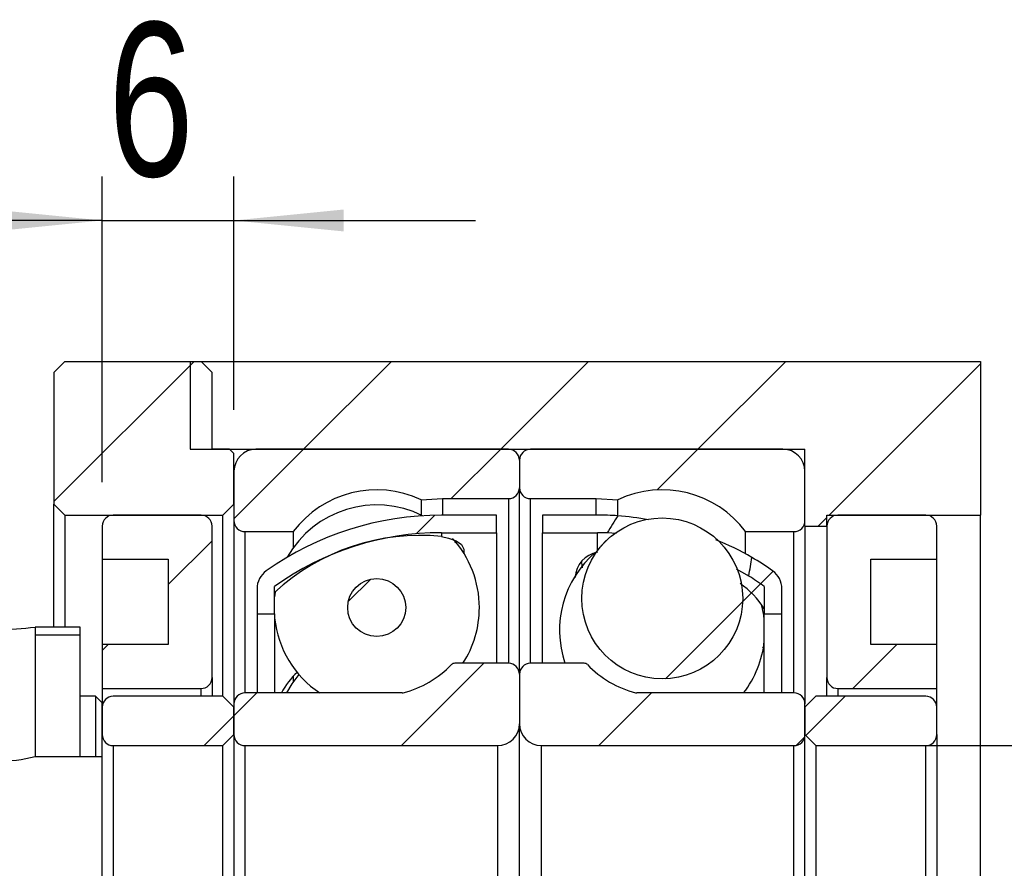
# Model space of a CAD drawing. Header units: millimetres. Extents: x 25 to 275, y 7 to 201.
# Tile 6 of 8: x 234 to 256, y 51 to 71. Entities that reach past the tile are written whole.
import ezdxf

# ---------------------------------------------------------------- set-up
doc = ezdxf.new("R2010")
doc.units = ezdxf.units.MM
doc.layers.add('FORMAT', color=7, linetype='Continuous')
doc.styles.add('SLDTEXTSTYLE0', font='TXT', dxfattribs={"width": 0.75})
doc.dimstyles.new('SLDDIMSTYLE3', dxfattribs={"dimtxt": 3.5, "dimasz": 2.5, "dimexe": 0, "dimexo": 0.0625, "dimgap": 0.875, "dimtad": 1, "dimlfac": 2, "dimrnd": 1e-09, "dimzin": 12, "dimdsep": 46, "dimtxsty": 'SLDTEXTSTYLE0', "dimsah": 1, "dimcen": 0.09, "dimadec": 0, "dimazin": 3, "dimtfac": 1, "dimtofl": 0, "dimtmove": 0, "dimatfit": 3, "dimfxl": 0, "dimfrac": 2, "dimtolj": 1, "dimtzin": 12, "dimarcsym": 0})
doc.dimstyles.new('SLDDIMSTYLE5', dxfattribs={"dimtxt": 3.5, "dimasz": 2.5, "dimexe": 0, "dimexo": 0.0625, "dimgap": 0.875, "dimtad": 1, "dimlfac": 2, "dimrnd": 1e-09, "dimzin": 12, "dimdsep": 46, "dimtxsty": 'SLDTEXTSTYLE0', "dimsah": 1, "dimcen": 0.09, "dimadec": 0, "dimazin": 3, "dimtfac": 1, "dimtmove": 0, "dimatfit": 0, "dimfxl": 0, "dimfrac": 2, "dimtolj": 1, "dimtzin": 12, "dimarcsym": 0})
doc.dimstyles.new('SLDDIMSTYLE6', dxfattribs={"dimtxt": 3.5, "dimasz": 2.5, "dimexe": 0, "dimexo": 0.0625, "dimgap": 0.875, "dimtad": 1, "dimlfac": 2, "dimrnd": 1e-09, "dimzin": 12, "dimdsep": 46, "dimtxsty": 'SLDTEXTSTYLE0', "dimsah": 1, "dimcen": 0.09, "dimadec": 0, "dimazin": 3, "dimtol": 1, "dimtp": 0.02, "dimtm": 0.02, "dimtfac": 1, "dimtmove": 0, "dimatfit": 0, "dimfxl": 0, "dimfrac": 2, "dimtolj": 1, "dimarcsym": 0})

# ---------------------------------------------------------------- blocks, each defined once
blk = doc.blocks.new('_D_12')
at = {"layer": 'FORMAT', "color": 7}
for p, q in [((262.632, 54.01), (262.632, 65.666)), ((252.532, 54.01), (263.632, 54.01)), ((262.632, 54.01), (262.632, 46.51)), ((252.532, 46.51), (263.632, 46.51))]:
    blk.add_line(p, q, dxfattribs=at)
for points in [[(262.632, 54.01), (262.382, 51.51), (262.882, 51.51)], [(262.632, 46.51), (262.882, 49.01), (262.382, 49.01)]]:
    blk.add_solid(points, dxfattribs=at)
at = {"layer": 'FORMAT', "color": 7, "char_height": 3.5, "attachment_point": 1, "rotation": 90, "style": 'SLDTEXTSTYLE0'}
for s, insert in [('15', (258.067, 60.494)), ('%%c', (258.12, 55.216))]:
    blk.add_mtext(s, dxfattribs=dict(at, insert=insert))
blk = doc.blocks.new('_D_13')
at = {"layer": 'FORMAT', "color": 7}
for p, q in [((273.862, 50.26), (273.862, 55.76)), ((258.142, 50.26), (274.862, 50.26)), ((273.862, 50.26), (273.862, 35.26)), ((256.782, 35.26), (274.862, 35.26)), ((273.862, 35.26), (273.862, 29.76))]:
    blk.add_line(p, q, dxfattribs=at)
for points in [[(273.862, 50.26), (274.112, 52.76), (273.612, 52.76)], [(273.862, 35.26), (273.612, 32.76), (274.112, 32.76)]]:
    blk.add_solid(points, dxfattribs=at)
at = {"layer": 'FORMAT', "color": 7, "char_height": 3.5, "attachment_point": 1, "rotation": 90, "style": 'SLDTEXTSTYLE0'}
for s, insert in [('±0.02', (269.35, 41.855)), ('30', (269.35, 35.37))]:
    blk.add_mtext(s, dxfattribs=dict(at, insert=insert))
blk = doc.blocks.new('_D_17')
at = {"layer": 'FORMAT', "color": 7}
for p, q in [((235.782, 60.01), (235.782, 66.971)), ((238.782, 61.66), (238.782, 66.971)), ((235.782, 65.971), (230.282, 65.971)), ((235.782, 65.971), (238.782, 65.971)), ((238.782, 65.971), (244.282, 65.971))]:
    blk.add_line(p, q, dxfattribs=at)
for points in [[(235.782, 65.971), (233.282, 66.221), (233.282, 65.721)], [(238.782, 65.971), (241.282, 65.721), (241.282, 66.221)]]:
    blk.add_solid(points, dxfattribs=at)
at = {"layer": 'FORMAT', "color": 7, "insert": (235.916, 70.482), "char_height": 3.5, "attachment_point": 1, "style": 'SLDTEXTSTYLE0'}
blk.add_mtext('6', dxfattribs=at)

msp = doc.modelspace()

# ---------------------------------------------------------------- hatches: boundary and pattern name
at = {"layer": 'FORMAT', "linetype": 'Continuous', "lineweight": 18}
h = msp.add_hatch(dxfattribs=at)
h.set_pattern_fill('ANSI31', color=256, style=0)
h.paths.add_polyline_path([(234.93152647, 62.75974621), (234.68152647, 62.50974621), (234.68152647, 59.50974621), (234.93152647, 59.25974621), (238.53152647, 59.25974621), (238.78152647, 59.50974621), (238.78152647, 60.65974621), (238.68152647, 60.75974621), (238.28152647, 60.75974621), (238.28152647, 62.50974621), (238.03152647, 62.75974621)], flags=0)
h = msp.add_hatch(dxfattribs=at)
h.set_pattern_fill('ANSI31', color=256, style=0)
h.paths.add_polyline_path([(255.78152647, 62.75974621), (237.78152647, 62.75974621), (237.78152647, 60.75974621), (251.78152647, 60.75974621), (251.78152647, 59.00974621), (252.28152647, 59.00974621), (252.28152647, 59.25974621), (255.78152647, 59.25974621)], flags=0)
h = msp.add_hatch(dxfattribs=at)
h.set_pattern_fill('ANSI31', color=256, style=0)
edge = h.paths.add_edge_path(flags=0)
edge.add_line((245.28152647, 59.88474621), (245.28152647, 60.50974621))
edge.add_arc((245.03152647, 60.50974621), 0.25, 0, 90)
edge.add_line((245.03152647, 60.75974621), (239.28152647, 60.75974621))
edge.add_arc((239.28152647, 60.25974621), 0.5, 90, 180)
edge.add_line((238.78152647, 60.25974621), (238.78152647, 59.13474621))
edge.add_arc((239.03152647, 59.13474621), 0.25, 180, 270)
edge.add_line((239.03152647, 58.88474621), (240.13152647, 58.88474621))
edge.add_arc((242.03152647, 57.45974621), 2.375, 64.821429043, 143.130102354, ccw=False)
edge.add_line((243.04194849, 59.60908852), (243.53152647, 59.63474621))
edge.add_line((243.53152647, 59.63474621), (245.03152647, 59.63474621))
edge.add_arc((245.03152647, 59.88474621), 0.25, 270, 360)
h = msp.add_hatch(dxfattribs=at)
h.set_pattern_fill('ANSI31', color=256, style=0)
edge = h.paths.add_edge_path(flags=0)
edge.add_line((251.28152647, 60.75974621), (245.53152647, 60.75974621))
edge.add_arc((245.53152647, 60.50974621), 0.25, 90, 180)
edge.add_line((245.28152647, 60.50974621), (245.28152647, 59.88474621))
edge.add_arc((245.53152647, 59.88474621), 0.25, 180, 270)
edge.add_line((245.53152647, 59.63474621), (247.03152647, 59.63474621))
edge.add_line((247.03152647, 59.63474621), (247.52110445, 59.60908852))
edge.add_arc((248.53152647, 57.45974621), 2.375, 36.869897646, 115.178570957, ccw=False)
edge.add_line((250.43152647, 58.88474621), (251.53152647, 58.88474621))
edge.add_arc((251.53152647, 59.13474621), 0.25, 270, 360)
edge.add_line((251.78152647, 59.13474621), (251.78152647, 60.25974621))
edge.add_arc((251.28152647, 60.25974621), 0.5, 0, 90)
h = msp.add_hatch(dxfattribs=at)
h.set_pattern_fill('ANSI31', color=256, style=0)
edge = h.paths.add_edge_path(flags=0)
edge.add_line((235.78152647, 58.25974621), (237.28152647, 58.25974621))
edge.add_line((237.28152647, 58.25974621), (237.28152647, 56.30974621))
edge.add_line((237.28152647, 56.30974621), (235.78152647, 56.30974621))
edge.add_line((235.78152647, 56.30974621), (235.78152647, 55.30974621))
edge.add_line((235.78152647, 55.30974621), (238.03152647, 55.30974621))
edge.add_arc((238.03152647, 55.55974621), 0.25, 270, 360)
edge.add_line((238.28152647, 55.55974621), (238.28152647, 59.00974621))
edge.add_arc((238.03152647, 59.00974621), 0.25, 0, 90)
edge.add_line((238.03152647, 59.25974621), (236.03152647, 59.25974621))
edge.add_arc((236.03152647, 59.00974621), 0.25, 90, 180)
edge.add_line((235.78152647, 59.00974621), (235.78152647, 58.25974621))
h = msp.add_hatch(dxfattribs=at)
h.set_pattern_fill('ANSI31', color=256, style=0)
edge = h.paths.add_edge_path(flags=0)
edge.add_arc((243.50652647, 52.35336866), 6.50637755, 90, 125.735364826, ccw=False)
edge.add_line((243.50652647, 58.85974621), (244.75652647, 58.85974621))
edge.add_line((244.75652647, 58.85974621), (244.75652647, 59.25974621))
edge.add_line((244.75652647, 59.25974621), (243.50652647, 59.25974621))
edge.add_arc((243.50652647, 52.35336866), 6.90637755, 90, 125.278369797)
edge.add_arc((239.80652647, 57.58325139), 0.5, 125.278369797, 180)
edge.add_line((239.30652647, 57.58325139), (239.30652647, 57.00974621))
edge.add_line((239.30652647, 57.00974621), (239.70652647, 57.00974621))
edge.add_line((239.70652647, 57.00974621), (239.70652647, 57.63474621))
h = msp.add_hatch(dxfattribs=at)
h.set_pattern_fill('ANSI31', color=256, style=0)
edge = h.paths.add_edge_path(flags=0)
edge.add_line((245.80652647, 59.25974621), (245.80652647, 58.85974621))
edge.add_line((245.80652647, 58.85974621), (247.05652647, 58.85974621))
edge.add_arc((247.05652647, 52.35336866), 6.50637755, 88.022817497, 90, ccw=False)
edge.add_ellipse((245.82086255, 50.25974621), major_axis=(4.44413534, 11.64572763), ratio=0.18752682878, start_angle=43.782392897, end_angle=46.680055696, ccw=False)
edge.add_arc((247.05652647, 52.35336866), 6.90637755, 86.16598415, 90)
edge.add_line((247.05652647, 59.25974621), (245.80652647, 59.25974621))
h = msp.add_hatch(dxfattribs=at)
h.set_pattern_fill('ANSI31', color=256, style=0)
edge = h.paths.add_edge_path(flags=0)
edge.add_arc((248.53152647, 57.36296234), 1.83223512, 0, 360)
h = msp.add_hatch(dxfattribs=at)
h.set_pattern_fill('ANSI31', color=256, style=0)
edge = h.paths.add_edge_path(flags=0)
edge.add_line((254.78152647, 56.30974621), (253.28152647, 56.30974621))
edge.add_line((253.28152647, 56.30974621), (253.28152647, 58.25974621))
edge.add_line((253.28152647, 58.25974621), (254.78152647, 58.25974621))
edge.add_line((254.78152647, 58.25974621), (254.78152647, 59.00974621))
edge.add_arc((254.53152647, 59.00974621), 0.25, 0, 90)
edge.add_line((254.53152647, 59.25974621), (252.53152647, 59.25974621))
edge.add_arc((252.53152647, 59.00974621), 0.25, 90, 180)
edge.add_line((252.28152647, 59.00974621), (252.28152647, 55.55974621))
edge.add_arc((252.53152647, 55.55974621), 0.25, 180, 270)
edge.add_line((252.53152647, 55.30974621), (254.78152647, 55.30974621))
edge.add_line((254.78152647, 55.30974621), (254.78152647, 56.30974621))
h = msp.add_hatch(dxfattribs=at)
h.set_pattern_fill('ANSI31', color=256, style=0)
edge = h.paths.add_edge_path(flags=0)
edge.add_line((251.25652647, 57.00974621), (251.25652647, 57.58325139))
edge.add_arc((250.75652647, 57.58325139), 0.5, 0, 54.721630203)
edge.add_arc((247.05652647, 52.35336866), 6.90637755, 54.721630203, 59.372268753)
edge.add_ellipse((245.82086255, 50.25974621), major_axis=(4.44413534, 11.64572763), ratio=0.18752682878, start_angle=314.789663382, end_angle=317.590797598, ccw=False)
edge.add_arc((247.05652647, 52.35336866), 6.50637755, 54.264635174, 58.028016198, ccw=False)
edge.add_line((250.85652647, 57.63474621), (250.85652647, 57.00974621))
edge.add_line((250.85652647, 57.00974621), (251.25652647, 57.00974621))
h = msp.add_hatch(dxfattribs=at)
h.set_pattern_fill('ANSI31', color=256, style=0)
edge = h.paths.add_edge_path(flags=0)
edge.add_arc((242.03152647, 57.1543449), 0.66098203, 0, 360)
h = msp.add_hatch(dxfattribs=at)
h.set_pattern_fill('ANSI31', color=256, style=0)
h.paths.add_polyline_path([(235.28152647, 56.70979621), (234.25642647, 56.70979621), (234.25642647, 53.75969621), (235.78152647, 53.75969621), (235.78152647, 54.98476692), (235.63149718, 55.13479621), (235.28152647, 55.13479621)], flags=0)
h.paths.add_polyline_path([(234.25647647, 53.75974621), (234.25647647, 56.70974621), (235.28147647, 56.70974621), (235.28147647, 55.13474621), (235.63147647, 55.13474621), (235.78147647, 54.98474621), (235.78147647, 53.75974621)], flags=0)
h = msp.add_hatch(dxfattribs=at)
h.set_pattern_fill('ANSI31', color=256, style=0)
edge = h.paths.add_edge_path(flags=0)
edge.add_line((238.78152647, 54.95974621), (238.78152647, 54.25974621))
edge.add_arc((239.03152647, 54.25974621), 0.25, 180, 270)
edge.add_line((239.03152647, 54.00974621), (244.78152647, 54.00974621))
edge.add_arc((244.78152647, 54.50974621), 0.5, 270, 360)
edge.add_line((245.28152647, 54.50974621), (245.28152647, 55.63474621))
edge.add_arc((245.03152647, 55.63474621), 0.25, 0, 90)
edge.add_line((245.03152647, 55.88474621), (243.80635041, 55.88474621))
edge.add_arc((243.80635041, 55.78474621), 0.1, 90, 135.815614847)
edge.add_arc((242.03152647, 57.50974621), 2.375, 284.752918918, 315.815614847, ccw=False)
edge.add_arc((242.61085798, 55.30974621), 0.1, 270, 284.752918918, ccw=False)
edge.add_line((242.61085798, 55.20974621), (239.03152647, 55.20974621))
edge.add_arc((239.03152647, 54.95974621), 0.25, 90, 180)
h = msp.add_hatch(dxfattribs=at)
h.set_pattern_fill('ANSI31', color=256, style=0)
edge = h.paths.add_edge_path(flags=0)
edge.add_line((245.78152647, 54.00974621), (251.53152647, 54.00974621))
edge.add_arc((251.53152647, 54.25974621), 0.25, 270, 360)
edge.add_line((251.78152647, 54.25974621), (251.78152647, 54.95974621))
edge.add_arc((251.53152647, 54.95974621), 0.25, 0, 90)
edge.add_line((251.53152647, 55.20974621), (247.95219496, 55.20974621))
edge.add_arc((247.95219496, 55.30974621), 0.1, 255.247081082, 270, ccw=False)
edge.add_arc((248.53152647, 57.50974621), 2.375, 224.184385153, 255.247081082, ccw=False)
edge.add_arc((246.75670254, 55.78474621), 0.1, 44.184385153, 90)
edge.add_line((246.75670254, 55.88474621), (245.53152647, 55.88474621))
edge.add_arc((245.53152647, 55.63474621), 0.25, 90, 180)
edge.add_line((245.28152647, 55.63474621), (245.28152647, 54.50974621))
edge.add_arc((245.78152647, 54.50974621), 0.5, 180, 270)
h = msp.add_hatch(dxfattribs=at)
h.set_pattern_fill('ANSI31', color=256, style=0)
edge = h.paths.add_edge_path(flags=0)
edge.add_line((238.53152647, 54.00974621), (238.78152647, 54.25974621))
edge.add_line((238.78152647, 54.25974621), (238.78152647, 54.88474621))
edge.add_line((238.78152647, 54.88474621), (238.53152647, 55.13474621))
edge.add_line((238.53152647, 55.13474621), (236.03152647, 55.13474621))
edge.add_arc((236.03152647, 54.88474621), 0.25, 90, 180)
edge.add_line((235.78152647, 54.88474621), (235.78152647, 54.25974621))
edge.add_arc((236.03152647, 54.25974621), 0.25, 180, 270)
edge.add_line((236.03152647, 54.00974621), (238.53152647, 54.00974621))
h = msp.add_hatch(dxfattribs=at)
h.set_pattern_fill('ANSI31', color=256, style=0)
edge = h.paths.add_edge_path(flags=0)
edge.add_line((251.78152647, 54.25974621), (252.03152647, 54.00974621))
edge.add_line((252.03152647, 54.00974621), (254.53152647, 54.00974621))
edge.add_arc((254.53152647, 54.25974621), 0.25, 270, 360)
edge.add_line((254.78152647, 54.25974621), (254.78152647, 54.88474621))
edge.add_arc((254.53152647, 54.88474621), 0.25, 0, 90)
edge.add_line((254.53152647, 55.13474621), (252.03152647, 55.13474621))
edge.add_line((252.03152647, 55.13474621), (251.78152647, 54.88474621))
edge.add_line((251.78152647, 54.88474621), (251.78152647, 54.25974621))

# ---------------------------------------------------------------- linework, layer by layer
at = {"color": 7, "linetype": 'Continuous', "lineweight": 25}
for p, q in [((234.68152555, 62.50974589), (234.93152606, 62.7597464)), ((234.93152606, 62.7597464), (238.03152638, 62.7597464)), ((237.78152681, 62.7597464), (237.78152681, 60.75974607)), ((237.78152681, 62.7597464), (255.7815265, 62.7597464)), ((238.03152638, 62.7597464), (238.28152689, 62.50974589)), ((255.7815265, 62.7597464), (255.7815265, 59.25974583)), ((234.68152555, 62.50974589), (234.68152555, 59.50974633)), ((238.28152689, 60.75974607), (238.28152689, 62.50974589)), ((237.78152681, 60.75974607), (251.78152642, 60.75974607)), ((238.68152621, 60.75974607), (238.28152689, 60.75974607)), ((238.68152621, 60.75974607), (238.78152604, 60.65974624)), ((245.0315266, 60.75974607), (239.28152612, 60.75974607)), ((251.28152646, 60.75974607), (245.53152668, 60.75974607)), ((251.78152642, 59.00974625), (251.78152642, 60.75974607)), ((238.78152604, 59.50974633), (238.78152604, 60.65974624)), ((245.28152664, 60.5097465), (245.28152664, 59.88474616)), ((238.78152604, 60.25974599), (238.78152604, 59.1347465)), ((251.78152642, 59.1347465), (251.78152642, 60.25974599)), ((245.28152664, 55.6347464), (245.28152664, 59.88474616)), ((243.0419487, 59.60908865), (243.53152635, 59.63474659)), ((243.53152635, 59.63474659), (245.0315266, 59.63474659)), ((243.53152635, 59.63474659), (243.53152635, 59.25974583)), ((245.53152668, 59.63474659), (247.03152646, 59.63474659)), ((247.03152646, 59.63474659), (247.52110458, 59.60908865)), ((247.03152646, 59.25974583), (247.03152646, 59.63474659)), ((234.93152606, 59.25974583), (234.68152555, 59.50974633)), ((234.68152555, 56.70979626), (234.68152555, 59.50974633)), ((238.78152604, 59.50974633), (238.53152646, 59.25974583)), ((243.0419487, 59.60908865), (243.0419487, 59.26217658)), ((247.52110458, 59.26850119), (247.52110458, 59.60908865)), ((234.93152606, 59.25974583), (238.53152646, 59.25974583)), ((234.93152606, 59.25974583), (234.93152606, 56.70979626)), ((238.03152638, 59.25974583), (236.03152605, 59.25974583)), ((238.53152646, 55.13474631), (238.53152646, 59.25974583)), ((244.7565266, 59.25974583), (243.50652686, 59.25974583)), ((244.7565266, 58.85974651), (244.7565266, 59.25974583)), ((247.05652642, 59.25974583), (245.80652668, 59.25974583)), ((245.80652668, 59.25974583), (245.80652668, 58.85974651)), ((252.28152645, 59.25974583), (255.7815265, 59.25974583)), ((252.28152645, 59.00974625), (252.28152645, 59.25974583)), ((254.53152653, 59.25974583), (252.53152646, 59.25974583)), ((255.7815265, 41.2597466), (255.7815265, 59.25974583)), ((235.78152555, 59.00974625), (235.78152555, 58.25974659)), ((238.28152689, 55.55974606), (238.28152689, 59.00974625)), ((238.78152604, 59.1347465), (238.78152604, 54.95974615)), ((251.78152642, 59.00974625), (252.28152645, 59.00974625)), ((251.78152642, 59.00974625), (251.78152642, 54.95974615)), ((252.28152645, 59.00974625), (252.28152645, 55.55974606)), ((254.78152657, 58.25974659), (254.78152657, 59.00974625)), ((239.03152655, 58.884746), (240.13152654, 58.884746)), ((240.13152654, 58.884746), (240.13152654, 58.51592736)), ((243.50652686, 58.85974651), (244.7565266, 58.85974651)), ((243.50652686, 58.85974651), (243.50652686, 58.77381896)), ((244.7565266, 58.85974651), (244.7565266, 55.88474644)), ((245.80652668, 58.85974651), (247.05652642, 58.85974651)), ((245.80652668, 55.88474644), (245.80652668, 58.85974651)), ((247.48832947, 58.83868558), (247.28100636, 58.8558722)), ((250.43152651, 58.884746), (251.5315265, 58.884746)), ((250.43152651, 58.39572807), (250.43152651, 58.884746)), ((235.78152555, 58.25974659), (237.28152673, 58.25974659)), ((235.78152555, 58.25974659), (235.78152555, 56.30974618)), ((237.28152673, 58.25974659), (237.28152673, 56.30974618)), ((246.69517186, 58.1774689), (246.70685717, 58.05559044)), ((253.2815265, 58.25974659), (254.78152657, 58.25974659)), ((253.2815265, 56.30974618), (253.2815265, 58.25974659)), ((254.78152657, 56.30974618), (254.78152657, 58.25974659)), ((239.7065268, 57.00974639), (239.7065268, 57.63474626)), ((250.85652648, 57.63474626), (250.85652648, 57.00974639)), ((239.30652654, 57.58325157), (239.30652654, 57.00974639)), ((251.2565265, 57.00974639), (251.2565265, 57.58325157)), ((239.30652654, 57.00974639), (239.7065268, 57.00974639)), ((239.30652654, 57.00974639), (239.30652654, 55.20974619)), ((239.7065268, 57.00974639), (239.7065268, 55.20974619)), ((250.85652648, 57.00974639), (251.2565265, 57.00974639)), ((250.85652648, 55.20974619), (250.85652648, 57.00974639)), ((251.2565265, 55.20974619), (251.2565265, 57.00974639)), ((234.25642709, 56.70979626), (234.25642709, 53.75969626)), ((235.2815264, 56.70979626), (234.25642709, 56.70979626)), ((234.25647738, 56.70974643), (234.25647738, 53.75974632)), ((235.28147611, 56.70974643), (234.25647738, 56.70974643)), ((234.25647738, 56.53132179), (235.28147611, 56.53132179)), ((235.28147611, 55.13474631), (235.28147611, 56.70974643)), ((235.2815264, 55.13479614), (235.2815264, 56.70979626)), ((235.78152555, 56.30974618), (235.78152555, 55.30974602)), ((237.28152673, 56.30974618), (235.78152555, 56.30974618)), ((254.78152657, 56.30974618), (253.2815265, 56.30974618)), ((254.78152657, 55.30974602), (254.78152657, 56.30974618)), ((250.85652648, 56.26173976), (250.81351405, 56.23475283)), ((245.0315266, 55.88474644), (243.80635033, 55.88474644)), ((246.75670248, 55.88474644), (245.53152668, 55.88474644)), ((245.28152664, 55.6347464), (245.28152664, 54.50974644)), ((238.28152689, 55.55974606), (238.28152689, 55.13474631)), ((240.13152654, 55.58983523), (240.13152654, 55.46170387)), ((252.28152645, 55.13474631), (252.28152645, 55.55974606)), ((235.78152555, 55.30974602), (238.03152638, 55.30974602)), ((235.78152555, 55.30974602), (235.78152555, 54.98476706)), ((242.61085811, 55.20974619), (239.03152655, 55.20974619)), ((251.5315265, 55.20974619), (247.95219517, 55.20974619)), ((252.53152646, 55.30974602), (254.78152657, 55.30974602)), ((254.78152657, 54.88474627), (254.78152657, 55.30974602)), ((235.63147644, 55.13474631), (235.28147611, 55.13474631)), ((235.28147611, 53.75974632), (235.28147611, 55.13474631)), ((235.63149693, 55.13479614), (235.2815264, 55.13479614)), ((235.63147644, 55.13474631), (235.78147712, 54.9847461)), ((235.63147644, 55.13474631), (235.63147644, 53.75974632)), ((235.63149693, 55.13479614), (235.78152555, 54.98476706)), ((235.78147712, 53.75974632), (235.78147712, 54.9847461)), ((235.78152555, 53.75969626), (235.78152555, 54.98476706)), ((238.53152646, 55.13474631), (236.03152605, 55.13474631)), ((238.53152646, 55.13474631), (238.78152604, 54.88474627)), ((238.78152604, 54.95974615), (238.78152604, 54.2597464)), ((251.78152642, 54.88474627), (252.03152647, 55.13474631)), ((251.78152642, 54.2597464), (251.78152642, 54.95974615)), ((254.53152653, 55.13474631), (252.03152647, 55.13474631)), ((235.78152555, 54.88474627), (235.78152555, 54.2597464)), ((238.78152604, 54.2597464), (238.78152604, 54.88474627)), ((251.78152642, 54.88474627), (251.78152642, 54.2597464)), ((254.78152657, 54.2597464), (254.78152657, 54.88474627)), ((245.28152664, 46.00974598), (245.28152664, 54.50974644)), ((238.78152604, 54.2597464), (238.53152646, 54.00974613)), ((238.78152604, 54.2597464), (238.78152604, 46.25974602)), ((252.03152647, 54.00974613), (251.78152642, 54.2597464)), ((251.78152642, 46.25974602), (251.78152642, 54.2597464)), ((254.78152657, 54.2597464), (254.78152657, 46.25974602)), ((236.03152605, 54.00974613), (238.53152646, 54.00974613)), ((236.03152605, 54.00974613), (236.03152605, 46.5097463)), ((238.53152646, 46.5097463), (238.53152646, 54.00974613)), ((239.03152655, 54.00974613), (244.78152609, 54.00974613)), ((239.03152655, 54.00974613), (239.03152655, 46.5097463)), ((244.78152609, 54.00974613), (244.78152609, 46.5097463)), ((245.78152626, 54.00974613), (251.5315265, 54.00974613)), ((245.78152626, 46.5097463), (245.78152626, 54.00974613)), ((251.5315265, 46.5097463), (251.5315265, 54.00974613)), ((252.03152647, 54.00974613), (254.53152653, 54.00974613)), ((252.03152647, 54.00974613), (252.03152647, 46.5097463)), ((254.53152653, 46.5097463), (254.53152653, 54.00974613)), ((234.25642709, 53.75969626), (235.78152555, 53.75969626)), ((234.25647738, 53.75974632), (235.78147712, 53.75974632)), ((235.78152555, 46.75979616), (235.78152555, 53.75969626))]:
    msp.add_line(p, q, dxfattribs=at)
at = {"color": 8, "linetype": 'Continuous', "lineweight": 25}
for p, q in [((245.0315266, 59.63474659), (245.0315266, 55.88474644)), ((245.53152668, 55.88474644), (245.53152668, 59.63474659)), ((239.03152655, 58.884746), (239.03152655, 55.20974619)), ((247.05652642, 58.44991242), (247.05652642, 58.85974651)), ((251.5315265, 55.20974619), (251.5315265, 58.884746)), ((238.03152638, 55.13474631), (238.03152638, 55.30974602)), ((252.53152646, 55.30974602), (252.53152646, 55.13474631))]:
    msp.add_line(p, q, dxfattribs=at)
at = {"color": 7, "linetype": 'Continuous', "lineweight": 25, "flags": 128}
for points in [[(243.50652686, 58.77381896), (243.66886849, 58.73810274), (243.8438817, 58.67327058), (243.961016, 58.58918147), (244.01718965, 58.48445797), (244.01145736, 58.3754895)], [(243.80804813, 58.6373355), (243.82594629, 58.66100786), (243.83174657, 58.67776607)], [(250.5016828, 57.87277508), (250.46418822, 57.89588864), (250.22600434, 58.02999025)], [(239.72427129, 57.52914825), (239.72013435, 57.50273128), (239.7065268, 57.39576004)], [(250.85652648, 56.87554001), (250.84291858, 56.98251079), (250.79217861, 57.22856389)], [(240.26182695, 55.62723342), (240.10019312, 55.41688211), (239.9741889, 55.20974619)]]:
    msp.add_lwpolyline(points, dxfattribs=at)
at = {"color": 7, "linetype": 'Continuous', "lineweight": 25}
for centre, radius in [((248.53152647, 57.36296234), 1.83223512), ((242.03152647, 57.1543449), 0.66098203)]:
    msp.add_circle(centre, radius, dxfattribs=at)
for centre, radius, start, end in [((239.28152647, 60.25974621), 0.5, 90, 180), ((245.03152647, 60.50974621), 0.25, 0, 90), ((245.53152647, 60.50974621), 0.25, 90, 180), ((251.28152647, 60.25974621), 0.5, 0, 90), ((245.03152647, 59.88474621), 0.25, 270, 0), ((245.53152647, 59.88474621), 0.25, 180, 270), ((242.03152647, 57.45974621), 2.375, 64.821429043, 143.130102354), ((248.53152647, 57.45974621), 2.375, 36.869897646, 115.178570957), ((242.03152647, 57.1543449), 2.3375, 63.49840061, 150.658570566), ((236.03152647, 59.00974621), 0.25, 90, 180), ((238.03152647, 59.00974621), 0.25, 0, 90), ((243.50652647, 52.35336866), 6.90637755, 90, 125.278369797), ((247.05652647, 52.35336866), 6.90637755, 86.16598415, 90), ((247.13171592, 53.73830776), 5.51953862, 78.643297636, 85.983447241), ((252.53152647, 59.00974621), 0.25, 90, 180), ((254.53152647, 59.00974621), 0.25, 0, 90), ((239.03152647, 59.13474621), 0.25, 180, 270), ((251.53152647, 59.13474621), 0.25, 270, 0), ((243.50652647, 52.35336866), 6.50637755, 90, 125.735364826), ((243.01747189, 53.92563717), 4.8727858, 84.239836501, 132.802774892), ((247.05652647, 52.35336866), 6.50637755, 88.022817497, 90), ((242.03152647, 57.1543449), 2.3375, 0, 42.335356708), ((247.47814988, 52.97585519), 6.15610071, 59.797371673, 68.348685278), ((248.53152647, 56.63412469), 2.3375, 130.407924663, 198.698592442), ((247.1669937, 57.80430674), 0.61891678, 100.281520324, 176.580060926), ((247.05652647, 52.35336866), 6.90637755, 54.721630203, 59.372268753), ((239.80652647, 57.58325139), 0.5, 125.278369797, 180), ((247.05652647, 52.35336866), 6.50637755, 54.264635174, 58.028016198), ((250.75652647, 57.58325139), 0.5, 0, 54.721630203), ((249.01762433, 55.92471626), 2.19733325, 33.187992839, 54.092231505), ((242.03152647, 57.1543449), 2.3375, 327.102090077, 0), ((242.03152647, 57.1543449), 2.3375, 185.928032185, 236.295844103), ((233.40647696, 63.13045504), 6.47667155, 262.4591775, 277.5408225), ((248.53152647, 56.63412469), 2.3375, 322.456775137, 354.071967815), ((242.03152647, 57.50974621), 2.375, 284.752918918, 315.815614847), ((243.80635041, 55.78474621), 0.1, 90, 135.815614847), ((245.03152647, 55.63474621), 0.25, 0, 90), ((245.53152647, 55.63474621), 0.25, 90, 180), ((246.75670254, 55.78474621), 0.1, 44.184385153, 90), ((248.53152647, 57.50974621), 2.375, 224.184385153, 255.247081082), ((241.38211365, 54.41171413), 1.71717781, 132.466444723, 152.306948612), ((238.03152647, 55.55974621), 0.25, 270, 0), ((252.53152647, 55.55974621), 0.25, 180, 270), ((239.03152647, 54.95974621), 0.25, 90, 180), ((242.61085798, 55.30974621), 0.1, 270, 284.752918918), ((247.95219496, 55.30974621), 0.1, 255.247081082, 270), ((251.53152647, 54.95974621), 0.25, 0, 90), ((236.03152647, 54.88474621), 0.25, 90, 180), ((254.53152647, 54.88474621), 0.25, 0, 90), ((244.78152647, 54.50974621), 0.5, 270, 0), ((245.78152647, 54.50974621), 0.5, 180, 270), ((236.03152647, 54.25974621), 0.25, 180, 270), ((239.03152647, 54.25974621), 0.25, 180, 270), ((251.53152647, 54.25974621), 0.25, 270, 0), ((254.53152647, 54.25974621), 0.25, 270, 0), ((233.40647696, 57.20456976), 3.54817821, 256.14028297, 283.85971703)]:
    msp.add_arc(centre, radius, start, end, dxfattribs=at)
for start_param, end_param in [(0.7641469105, 0.8147206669), (5.4941160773, 5.5430050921)]:
    msp.add_ellipse((245.82086255, 50.25974621), major_axis=(4.44413534, 11.64572763), ratio=0.1875268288, start_param=start_param, end_param=end_param, dxfattribs=at)

# ---------------------------------------------------------------- dimensions: what is measured, and where the dimension line sits
at = {"layer": 'FORMAT', "color": 7}
dim = msp.add_linear_dim(base=(238.78152647, 65.97066772), p1=(235.78152647, 59.00974621), p2=(238.78152647, 60.65974621), dimstyle='SLDDIMSTYLE5', dxfattribs=at)
dim.commit()
dim.dimension.update_dxf_attribs({"geometry": '_D_17', "text_midpoint": (237.20881636, 65.97066772), "dimtype": 160})
dim = msp.add_linear_dim(base=(262.63173039, 46.50974621), p1=(251.53152647, 54.00974621), p2=(251.53152647, 46.50974621), angle=90, text='%%c<>', dimstyle='SLDDIMSTYLE3', dxfattribs=at)
dim.commit()
dim.dimension.update_dxf_attribs({"geometry": '_D_12', "text_midpoint": (262.63173039, 60.4411641), "dimtype": 160})
dim = msp.add_linear_dim(base=(273.86200308, 35.25974621), p1=(257.14211305, 50.25974621), p2=(255.78152647, 35.25974621), angle=90, dimstyle='SLDDIMSTYLE6', dxfattribs=at)
dim.commit()
dim.dimension.update_dxf_attribs({"geometry": '_D_13', "text_midpoint": (273.86200308, 44.40932174), "dimtype": 160})

doc.saveas('drawing.dxf')
